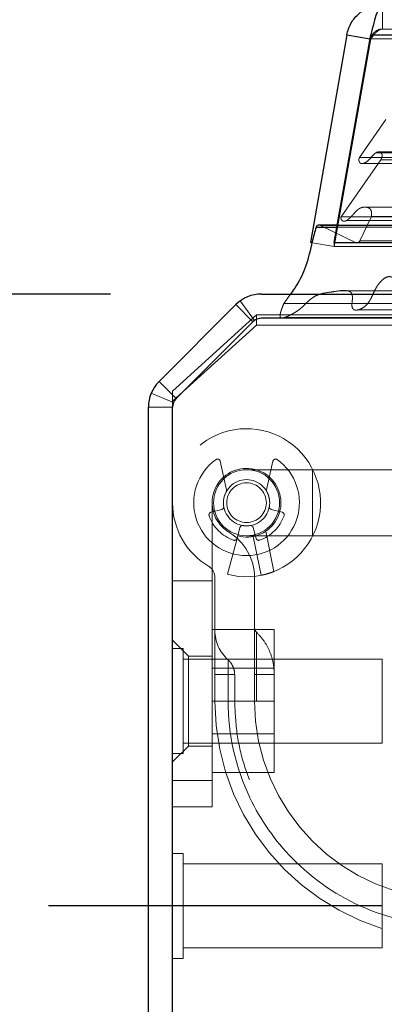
# Model space of a CAD drawing. Header units: inches. Extents: x 0.2 to 10.8, y 0.2 to 8.2.
# Tile 5 of 68: x 3.236 to 3.357, y 1.993 to 2.319. Entities that reach past the tile are written whole.
import ezdxf

# ---------------------------------------------------------------- set-up
doc = ezdxf.new("R2010")
doc.units = ezdxf.units.IN
doc.header["$MEASUREMENT"] = 0
doc.linetypes.add('CENTERX2', pattern=[0.7999999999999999, 0.5, -0.1, 0.1, -0.1])
doc.linetypes.add('HIDDEN', pattern=[0.07500000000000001, 0.05, -0.025])
doc.layers.add('CENTER', color=40, linetype='CENTERX2')
doc.layers.add('DIMENSIONS', color=140, linetype='Continuous')
doc.styles.add('SLDTEXTSTYLE0', font='TXT', dxfattribs={"width": 0.7})
doc.dimstyles.new('SLDDIMSTYLE1', dxfattribs={"dimtxt": 0.0849609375, "dimasz": 0.13, "dimexe": 0, "dimexo": 0.0625, "dimgap": 0.021240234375, "dimtad": 0, "dimtih": 1, "dimtoh": 1, "dimlfac": 9, "dimrnd": 1e-09, "dimzin": 12, "dimdsep": 46, "dimtxsty": 'SLDTEXTSTYLE0', "dimsah": 1, "dimcen": 0.09, "dimadec": 0, "dimazin": 3, "dimtfac": 1, "dimtmove": 0, "dimatfit": 0, "dimfxl": 0, "dimfrac": 2, "dimtolj": 1, "dimtzin": 12, "dimarcsym": 0})

# ---------------------------------------------------------------- blocks, each defined once
blk = doc.blocks.new('_D_22')
at = {"layer": 'DIMENSIONS'}
for p, q in [((3.080126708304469, 2.227951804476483), (3.080126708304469, 2.477951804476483)), ((3.266179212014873, 2.227951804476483), (2.955126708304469, 2.227951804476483)), ((3.195658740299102, 2.025507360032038), (2.955126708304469, 2.025507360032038)), ((3.080126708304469, 1.800927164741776), (3.080126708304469, 2.025507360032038)), ((2.548748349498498, 1.800927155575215), (2.520218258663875, 1.800927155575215)), ((2.520218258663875, 1.800927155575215), (2.520218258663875, 1.665896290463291)), ((2.801217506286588, 1.800927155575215), (2.829747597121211, 1.800927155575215)), ((2.829747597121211, 1.800927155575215), (2.829747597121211, 1.665896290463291)), ((2.954405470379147, 1.800927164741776), (3.080126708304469, 1.800927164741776)), ((2.520218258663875, 1.665896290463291), (2.548748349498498, 1.665896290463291)), ((2.829747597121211, 1.665896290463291), (2.801217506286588, 1.665896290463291))]:
    blk.add_line(p, q, dxfattribs=at)
for points in [[(3.080126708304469, 2.227951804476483), (3.100126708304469, 2.357951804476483), (3.060126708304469, 2.357951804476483)], [(3.080126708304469, 2.025507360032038), (3.060126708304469, 1.895507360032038), (3.100126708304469, 1.895507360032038)]]:
    blk.add_solid(points, dxfattribs=at)
at = {"layer": 'DIMENSIONS', "char_height": 0.08333333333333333, "attachment_point": 1, "style": 'SLDTEXTSTYLE0'}
for s, insert in [('1.82', (2.548748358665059, 1.927369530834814)), ('46.3', (2.548748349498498, 1.773318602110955))]:
    blk.add_mtext(s, dxfattribs=dict(at, insert=insert))

msp = doc.modelspace()

# ---------------------------------------------------------------- linework, layer by layer
at = {"color": 7, "linetype": 'HIDDEN', "lineweight": 18}
for p, q in [((3.356296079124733, 2.315633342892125), (3.356296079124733, 2.323633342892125)), ((3.352369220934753, 2.313717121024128), (3.352369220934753, 2.312327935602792)), ((4.982843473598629, 2.313717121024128), (3.352369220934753, 2.313717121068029)), ((3.356296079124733, 2.315633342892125), (4.978916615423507, 2.315633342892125)), ((3.352356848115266, 2.312327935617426), (3.340244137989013, 2.243633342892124)), ((3.340256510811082, 2.243633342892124), (3.352369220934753, 2.312327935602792)), ((3.352131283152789, 2.312367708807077), (3.352356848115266, 2.312327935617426)), ((3.352369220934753, 2.312327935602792), (4.98284347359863, 2.312327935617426)), ((4.982843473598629, 2.312327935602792), (3.352369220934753, 2.312327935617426)), ((3.357405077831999, 2.285649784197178), (3.348598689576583, 2.273072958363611)), ((4.981233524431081, 2.274630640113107), (3.353996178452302, 2.274630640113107)), ((4.980310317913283, 2.274955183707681), (3.354909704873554, 2.274955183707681)), ((3.355668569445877, 2.272293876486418), (3.342513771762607, 2.25350687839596)), ((3.348598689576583, 2.27307295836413), (4.98661400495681, 2.27307295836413)), ((3.34964044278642, 2.271127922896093), (4.985562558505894, 2.271127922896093)), ((3.355668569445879, 2.272293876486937), (4.979544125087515, 2.272293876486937)), ((3.350482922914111, 2.256707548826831), (3.350476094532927, 2.256707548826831)), ((4.984717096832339, 2.256707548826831), (3.350483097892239, 2.256707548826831)), ((3.342513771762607, 2.253506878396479), (4.992698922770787, 2.253506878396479)), ((3.344203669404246, 2.252241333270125), (4.990937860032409, 2.252241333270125)), ((3.352576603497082, 2.253548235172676), (3.348798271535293, 2.24552389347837)), ((3.352576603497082, 2.253548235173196), (4.982636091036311, 2.253548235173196)), ((3.335755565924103, 2.250656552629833), (4.999457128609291, 2.250656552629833)), ((3.347513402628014, 2.244921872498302), (3.335755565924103, 2.250656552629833)), ((3.335755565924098, 2.250656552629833), (4.999457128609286, 2.250656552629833)), ((3.341149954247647, 2.250089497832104), (4.994062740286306, 2.250089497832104)), ((4.993942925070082, 2.250769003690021), (3.341269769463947, 2.250769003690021)), ((3.332365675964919, 2.24502252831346), (3.340244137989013, 2.243633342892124)), ((3.340256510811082, 2.244924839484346), (3.340256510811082, 2.243633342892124)), ((3.347513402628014, 2.244921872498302), (4.98769929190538, 2.244921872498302)), ((3.347793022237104, 2.244886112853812), (4.98741967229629, 2.244886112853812)), ((3.348798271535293, 2.24552389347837), (4.986414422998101, 2.24552389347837)), ((3.348798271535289, 2.24552389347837), (4.986414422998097, 2.24552389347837)), ((3.340256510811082, 2.243633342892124), (4.994956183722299, 2.243633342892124)), ((3.313841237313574, 2.219197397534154), (3.309165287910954, 2.225688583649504)), ((3.325824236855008, 2.227951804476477), (3.323573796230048, 2.224776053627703)), ((3.313350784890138, 2.218780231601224), (3.307693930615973, 2.224437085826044)), ((3.323573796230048, 2.224776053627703), (3.413522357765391, 2.224776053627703)), ((3.286744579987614, 2.19584800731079), (3.314522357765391, 2.221023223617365)), ((3.287916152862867, 2.193345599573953), (3.313350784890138, 2.218780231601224)), ((3.314522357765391, 2.221023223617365), (3.314522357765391, 2.217642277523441)), ((3.314522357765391, 2.221023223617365), (3.416744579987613, 2.221023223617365)), ((3.323804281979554, 2.220194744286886), (3.413522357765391, 2.22019468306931)), ((3.314522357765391, 2.217642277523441), (3.286744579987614, 2.192467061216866)), ((3.314522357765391, 2.217642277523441), (3.415402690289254, 2.217642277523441)), ((3.287916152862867, 2.193345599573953), (3.282259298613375, 2.199002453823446)), ((3.286744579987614, 2.192467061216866), (3.286744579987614, 2.19584800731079)), ((3.287049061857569, 2.192047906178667), (3.279658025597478, 2.195109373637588)), ((3.286744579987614, 2.190521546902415), (3.286744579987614, 2.192467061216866)), ((3.286744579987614, 2.190517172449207), (3.278744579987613, 2.190517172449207)), ((3.304606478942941, 2.16317535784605), (3.302499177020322, 2.172664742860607)), ((3.333113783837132, 2.16983806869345), (3.311241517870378, 2.16983806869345)), ((3.319983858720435, 2.172664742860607), (3.317876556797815, 2.16317535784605)), ((3.333113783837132, 2.147965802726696), (3.333113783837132, 2.16983806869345)), ((3.333113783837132, 2.147965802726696), (3.333113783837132, 2.16983806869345)), ((3.370296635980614, 2.16983806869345), (3.333113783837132, 2.16983806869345)), ((3.299440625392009, 2.155739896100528), (3.30304544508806, 2.156705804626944)), ((3.299867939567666, 2.158901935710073), (3.299867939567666, 2.067038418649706)), ((3.319437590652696, 2.156705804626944), (3.323042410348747, 2.155739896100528)), ((3.30904538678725, 2.150705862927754), (3.308079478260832, 2.147101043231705)), ((3.314403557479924, 2.147101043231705), (3.313437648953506, 2.150705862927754)), ((3.308079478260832, 2.147101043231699), (3.304901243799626, 2.135239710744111)), ((3.311241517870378, 2.147965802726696), (3.333113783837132, 2.147965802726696)), ((3.313475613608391, 2.147749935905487), (3.316053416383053, 2.134882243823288)), ((3.317592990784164, 2.14946704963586), (3.320265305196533, 2.136127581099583)), ((3.320265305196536, 2.136127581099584), (3.317592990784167, 2.149467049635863)), ((3.317592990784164, 2.14946704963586), (3.320265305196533, 2.136127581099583)), ((3.320265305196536, 2.136127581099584), (3.317592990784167, 2.149467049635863)), ((3.333113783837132, 2.147965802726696), (3.370296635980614, 2.147965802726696)), ((3.300742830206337, 2.134156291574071), (3.300742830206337, 2.093285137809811)), ((3.313866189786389, 2.093285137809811), (3.313866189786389, 2.134156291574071)), ((3.299867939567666, 2.133052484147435), (3.286744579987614, 2.133052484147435)), ((3.299867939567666, 2.116951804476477), (3.320423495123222, 2.116951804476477)), ((3.320423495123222, 2.093285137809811), (3.320423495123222, 2.116951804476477)), ((3.291993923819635, 2.108158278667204), (3.286744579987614, 2.113407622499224)), ((3.290216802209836, 2.110646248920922), (3.286744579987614, 2.110646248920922)), ((3.290216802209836, 2.093285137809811), (3.290216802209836, 2.110646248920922)), ((3.291993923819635, 2.108158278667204), (3.291993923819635, 2.078411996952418)), ((3.299867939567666, 2.108158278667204), (3.291993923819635, 2.108158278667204)), ((3.356189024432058, 2.107174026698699), (3.290216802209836, 2.107174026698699)), ((3.356189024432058, 2.093285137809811), (3.356189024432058, 2.107174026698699)), ((3.320423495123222, 2.104168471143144), (3.299867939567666, 2.104168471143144)), ((3.300742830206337, 2.102034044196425), (3.305125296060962, 2.102034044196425)), ((3.300742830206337, 2.102034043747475), (3.305125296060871, 2.102034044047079)), ((3.300742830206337, 2.102034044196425), (3.305125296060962, 2.102034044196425)), ((3.300742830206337, 2.102034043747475), (3.305125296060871, 2.10203404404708)), ((3.300742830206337, 2.102034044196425), (3.305125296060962, 2.102034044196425)), ((3.300742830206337, 2.102034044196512), (3.300742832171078, 2.093285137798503)), ((3.300742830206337, 2.102034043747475), (3.305125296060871, 2.102034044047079)), ((3.300742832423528, 2.093285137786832), (3.300742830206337, 2.102034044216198)), ((3.300742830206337, 2.102034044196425), (3.305125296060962, 2.102034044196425)), ((3.300742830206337, 2.102034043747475), (3.305125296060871, 2.10203404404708)), ((3.305125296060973, 2.102034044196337), (3.305125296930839, 2.093285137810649)), ((3.305125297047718, 2.093285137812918), (3.305125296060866, 2.102034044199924)), ((3.305125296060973, 2.102034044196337), (3.305125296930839, 2.093285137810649)), ((3.305125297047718, 2.093285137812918), (3.305125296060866, 2.102034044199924)), ((3.305125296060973, 2.102034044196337), (3.305125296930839, 2.093285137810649)), ((3.305125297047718, 2.093285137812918), (3.305125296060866, 2.102034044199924)), ((3.305125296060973, 2.102034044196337), (3.305125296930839, 2.093285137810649)), ((3.305125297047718, 2.093285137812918), (3.305125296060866, 2.102034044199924)), ((3.307304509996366, 2.093285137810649), (3.307304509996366, 2.102034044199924)), ((3.313866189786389, 2.102034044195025), (3.314521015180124, 2.102034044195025)), ((3.313866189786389, 2.102034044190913), (3.314521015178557, 2.102034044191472)), ((3.313866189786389, 2.102034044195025), (3.314521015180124, 2.102034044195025)), ((3.313866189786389, 2.102034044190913), (3.314521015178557, 2.102034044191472)), ((3.313866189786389, 2.102034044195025), (3.314521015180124, 2.102034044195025)), ((3.313866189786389, 2.102034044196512), (3.313866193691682, 2.093285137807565)), ((3.313866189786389, 2.102034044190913), (3.314521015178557, 2.102034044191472)), ((3.313866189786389, 2.102034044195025), (3.314521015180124, 2.102034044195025)), ((3.313866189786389, 2.102034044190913), (3.314521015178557, 2.102034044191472)), ((3.314521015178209, 2.1020340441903), (3.314521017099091, 2.093285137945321)), ((3.314521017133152, 2.09328513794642), (3.314521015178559, 2.102034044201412)), ((3.314521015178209, 2.1020340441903), (3.314521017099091, 2.093285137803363)), ((3.314521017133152, 2.093285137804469), (3.314521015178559, 2.102034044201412)), ((3.314521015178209, 2.1020340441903), (3.314521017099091, 2.093285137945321)), ((3.314521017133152, 2.09328513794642), (3.314521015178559, 2.102034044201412)), ((3.314521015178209, 2.1020340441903), (3.314521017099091, 2.093285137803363)), ((3.314521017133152, 2.093285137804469), (3.314521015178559, 2.102034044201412)), ((3.320422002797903, 2.093285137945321), (3.320422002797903, 2.102034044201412)), ((3.290216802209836, 2.075924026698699), (3.290216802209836, 2.093285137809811)), ((3.299867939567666, 2.093285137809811), (3.320423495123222, 2.093285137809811)), ((3.320423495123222, 2.069618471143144), (3.320423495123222, 2.093285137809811)), ((3.356189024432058, 2.079396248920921), (3.356189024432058, 2.093285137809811)), ((3.299867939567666, 2.082401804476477), (3.320423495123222, 2.082401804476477)), ((3.286744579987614, 2.073162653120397), (3.291993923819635, 2.078411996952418)), ((3.290216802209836, 2.079396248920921), (3.356189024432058, 2.079396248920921)), ((3.291993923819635, 2.078411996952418), (3.299867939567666, 2.078411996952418)), ((3.286744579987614, 2.075924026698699), (3.290216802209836, 2.075924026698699)), ((3.299867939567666, 2.069618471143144), (3.320423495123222, 2.069618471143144)), ((3.299867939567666, 2.067038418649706), (3.286744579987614, 2.067038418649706)), ((3.286744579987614, 2.067038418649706), (3.299867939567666, 2.067038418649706)), ((3.299867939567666, 2.067038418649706), (3.286744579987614, 2.067038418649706)), ((3.286744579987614, 2.067038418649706), (3.299867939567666, 2.067038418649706)), ((3.299867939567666, 2.067038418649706), (3.299867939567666, 2.058289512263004)), ((3.299867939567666, 2.058289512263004), (3.286744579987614, 2.058289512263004)), ((3.290216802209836, 2.042868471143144), (3.286744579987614, 2.042868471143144)), ((3.290216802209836, 2.025507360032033), (3.290216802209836, 2.042868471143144)), ((3.356189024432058, 2.039396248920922), (3.290216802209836, 2.039396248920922)), ((3.356189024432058, 2.025507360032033), (3.356189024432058, 2.039396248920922)), ((3.290216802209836, 2.008146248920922), (3.290216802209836, 2.025507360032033)), ((3.356189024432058, 2.011618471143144), (3.356189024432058, 2.025507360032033)), ((3.290216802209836, 2.011618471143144), (3.356189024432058, 2.011618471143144)), ((3.286744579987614, 2.008146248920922), (3.290216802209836, 2.008146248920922))]:
    msp.add_line(p, q, dxfattribs=at)
at = {"color": 7, "linetype": 'Continuous', "lineweight": 25}
for p, q in [((3.344478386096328, 2.313717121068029), (3.332365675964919, 2.24502252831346)), ((3.340256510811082, 2.24502252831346), (3.352369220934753, 2.313717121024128)), ((3.344478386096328, 2.313717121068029), (3.352131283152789, 2.312367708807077)), ((3.352369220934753, 2.313717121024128), (4.98284347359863, 2.313717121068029)), ((3.334244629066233, 2.250089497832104), (3.341149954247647, 2.250089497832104)), ((3.341269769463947, 2.250769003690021), (3.335268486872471, 2.250769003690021)), ((3.340256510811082, 2.24502252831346), (3.340256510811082, 2.244924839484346)), ((3.340256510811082, 2.24502252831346), (4.994956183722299, 2.24502252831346)), ((3.316179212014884, 2.227951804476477), (3.413522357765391, 2.227951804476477)), ((3.282259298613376, 2.199002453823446), (3.307693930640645, 2.224437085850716)), ((3.31334950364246, 2.218781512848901), (3.28791487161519, 2.19334688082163)), ((3.413512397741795, 2.219951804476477), (3.31617483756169, 2.219951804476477)), ((3.278744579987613, 1.351062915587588), (3.278744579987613, 2.190517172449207)), ((3.286744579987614, 1.347062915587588), (3.286744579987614, 2.1905215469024))]:
    msp.add_line(p, q, dxfattribs=at)
at = {"color": 7, "linetype": 'HIDDEN', "lineweight": 18, "flags": 128}
for points in [[(4.993542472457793, 2.228977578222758), (4.194334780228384, 2.228980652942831), (3.341661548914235, 2.228977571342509)], [(3.348171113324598, 2.22271580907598), (4.140871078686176, 2.222714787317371), (4.987061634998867, 2.222715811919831)]]:
    msp.add_lwpolyline(points, dxfattribs=at)
at = {"color": 7, "linetype": 'HIDDEN', "lineweight": 18}
for radius in [0.01093613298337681, 0.007655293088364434, 0.006561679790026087]:
    msp.add_circle((3.311241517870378, 2.158901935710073), radius, dxfattribs=at)
at = {"color": 7, "linetype": 'Continuous', "lineweight": 25}
for centre, radius, start, end in [((3.335268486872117, 2.249657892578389), 0.001111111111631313, 89.99999998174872, 157.1422396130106), ((3.316179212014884, 2.215951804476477), 0.01200000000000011, 90, 134.9999999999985), ((3.31617483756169, 2.21595617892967), 0.003995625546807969, 90, 135), ((3.290744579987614, 2.190517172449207), 0.01200000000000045, 134.999999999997, 180), ((3.29074020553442, 2.1905215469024), 0.003995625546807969, 135, 180)]:
    msp.add_arc(centre, radius, start, end, dxfattribs=at)
at = {"color": 7, "linetype": 'HIDDEN', "lineweight": 18}
for centre, radius, start, end in [((3.335268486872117, 2.249657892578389), 0.001111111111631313, 64.00000000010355, 89.99999998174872), ((3.347793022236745, 2.245997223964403), 0.001111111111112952, 255.4243750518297, 334.7861857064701), ((3.311241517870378, 2.158901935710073), 0.02449693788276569, 255.0000000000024, 180), ((3.311241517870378, 2.158901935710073), 0.01749781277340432, 125.2609148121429, 54.73908518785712), ((3.301645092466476, 2.172475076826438), 0.0008748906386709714, 12.52046276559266, 125.2609148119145), ((3.32083794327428, 2.172475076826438), 0.0008748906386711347, 54.73908518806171, 167.4795372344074), ((3.311241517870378, 2.158901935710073), 0.01137357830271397, 255.000000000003, 180), ((3.303752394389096, 2.162985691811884), 0.0008748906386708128, 331.3967362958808, 12.5204627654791), ((3.31873064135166, 2.162985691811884), 0.0008748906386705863, 167.4795372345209, 208.6032637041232), ((3.311241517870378, 2.158901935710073), 0.007655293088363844, 151.3967362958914, 189.1131578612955), ((3.311241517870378, 2.158901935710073), 0.007655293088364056, 350.8868421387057, 28.60326370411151), ((3.311241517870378, 2.158901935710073), 0.02449693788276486, 180, 238.9924169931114), ((3.311241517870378, 2.158901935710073), 0.01137357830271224, 180.0000000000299, 238.9924169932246), ((3.302819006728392, 2.157550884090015), 0.000874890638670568, 284.9999999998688, 9.113157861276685), ((3.319664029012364, 2.157550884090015), 0.0008748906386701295, 170.8868421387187, 255.0000000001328), ((3.299667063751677, 2.154894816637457), 0.0008748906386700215, 104.999999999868, 199.0960437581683), ((3.311241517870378, 2.158901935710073), 0.01312335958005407, 199.0960437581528, 250.9039562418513), ((3.311241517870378, 2.158901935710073), 0.01312335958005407, 289.0960437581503, 340.9039562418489), ((3.322815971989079, 2.154894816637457), 0.0008748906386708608, 340.9039562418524, 75.00000000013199), ((3.309890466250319, 2.150479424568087), 0.0008748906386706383, 80.8868421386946, 165.0000000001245), ((3.311241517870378, 2.158901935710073), 0.00765529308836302, 260.8868421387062, 279.1131578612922), ((3.312592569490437, 2.150479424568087), 0.000874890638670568, 14.99999999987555, 99.11315786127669), ((3.296368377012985, 2.134156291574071), 0.01749781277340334, 0, 58.99241699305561), ((3.307234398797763, 2.147327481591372), 0.0008748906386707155, 250.9039562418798, 345.0000000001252), ((3.315248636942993, 2.147327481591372), 0.0008748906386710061, 194.9999999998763, 289.0960437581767), ((3.296368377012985, 2.134156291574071), 0.004374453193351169, 0, 58.99241699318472), ((3.316053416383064, 2.117653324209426), 0.002187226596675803, 180, 225.5237275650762), ((3.313866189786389, 2.116705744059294), 0.01312335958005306, 180, 228.2366022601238), ((3.379482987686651, 2.093285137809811), 0.07874015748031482, 180, 0), ((3.379482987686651, 2.093285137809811), 0.06561679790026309, 180, 0)]:
    msp.add_arc(centre, radius, start, end, dxfattribs=at)
at = {"color": 7, "linetype": 'Continuous', "lineweight": 25}
for points, knots in [([(3.34447838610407, 2.31371712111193), (3.344720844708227, 2.31509217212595), (3.345205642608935, 2.316424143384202), (3.346601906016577, 2.318842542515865), (3.347513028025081, 2.319928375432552), (3.349652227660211, 2.321723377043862), (3.350879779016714, 2.322432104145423), (3.35350389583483, 2.323387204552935), (3.354899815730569, 2.323633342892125), (3.356296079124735, 2.323633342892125)], [0, 0, 0, 0, 0.25, 0.25, 0.5, 0.5, 0.75, 0.75, 1, 1, 1, 1]), ([(3.356296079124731, 2.323633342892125), (3.355968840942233, 2.323633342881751), (3.355641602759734, 2.323387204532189), (3.354987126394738, 2.322432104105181), (3.35465988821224, 2.321723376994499), (3.354005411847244, 2.319928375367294), (3.353678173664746, 2.318842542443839), (3.353023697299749, 2.316424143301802), (3.352696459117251, 2.315092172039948), (3.352369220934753, 2.313717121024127)], [0, 0, 0, 0, 0.25, 0.25, 0.5, 0.5, 0.75, 0.75, 1, 1, 1, 1]), ([(3.334244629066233, 2.250089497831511), (3.333806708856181, 2.248468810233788), (3.33324181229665, 2.246378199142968), (3.332093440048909, 2.241663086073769), (3.330855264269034, 2.236109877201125), (3.328109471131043, 2.231308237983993), (3.326401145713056, 2.228763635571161), (3.325898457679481, 2.228056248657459), (3.325824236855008, 2.227951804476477)], [0, 0, 0, 0, 0.2048192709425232, 0.2642072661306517, 0.5877581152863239, 0.8815774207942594, 0.982515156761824, 1, 1, 1, 1])]:
    msp.add_open_spline(points, degree=3, knots=knots, dxfattribs=at)
at = {"color": 7, "linetype": 'HIDDEN', "lineweight": 18}
for points, knots in [([(3.356296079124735, 2.315633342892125), (3.356163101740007, 2.315629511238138), (3.35589714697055, 2.315621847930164), (3.35550217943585, 2.315560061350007), (3.355115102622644, 2.315462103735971), (3.354739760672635, 2.315325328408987), (3.354379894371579, 2.315152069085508), (3.354039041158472, 2.314943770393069), (3.353641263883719, 2.314642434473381), (3.353215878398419, 2.314217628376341), (3.352815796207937, 2.313643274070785), (3.352512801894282, 2.313009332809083), (3.352408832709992, 2.312555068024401), (3.352356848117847, 2.31232793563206)], [0, 0, 0, 0, 0.07144899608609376, 0.1428979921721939, 0.2143469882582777, 0.2857959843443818, 0.3572449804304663, 0.4286939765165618, 0.5001429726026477, 0.6251072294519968, 0.7500714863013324, 0.8750357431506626, 1, 1, 1, 1]), ([(3.352369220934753, 2.312327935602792), (3.352462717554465, 2.312458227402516), (3.352649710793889, 2.312718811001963), (3.352930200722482, 2.313097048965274), (3.353210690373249, 2.313461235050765), (3.353491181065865, 2.313807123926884), (3.353771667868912, 2.314131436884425), (3.354052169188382, 2.314430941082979), (3.354402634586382, 2.314770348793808), (3.354823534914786, 2.315115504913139), (3.355314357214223, 2.315409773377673), (3.355805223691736, 2.315598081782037), (3.356132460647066, 2.315621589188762), (3.356296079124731, 2.315633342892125)], [0, 0, 0, 0, 0.07144899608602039, 0.142897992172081, 0.2143469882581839, 0.2857959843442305, 0.3572449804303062, 0.4286939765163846, 0.5001429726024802, 0.6251072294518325, 0.7500714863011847, 0.8750357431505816, 0.9999999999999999, 0.9999999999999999, 0.9999999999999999, 0.9999999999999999]), ([(3.348598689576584, 2.273072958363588), (3.348570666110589, 2.273018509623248), (3.348514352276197, 2.272909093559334), (3.348461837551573, 2.272716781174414), (3.348432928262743, 2.272511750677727), (3.348429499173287, 2.272297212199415), (3.348450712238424, 2.27208016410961), (3.348496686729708, 2.271867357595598), (3.348567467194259, 2.271666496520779), (3.348663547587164, 2.271486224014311), (3.348812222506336, 2.271302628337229), (3.349085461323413, 2.271144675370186), (3.349425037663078, 2.271104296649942), (3.349799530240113, 2.271140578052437), (3.35044032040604, 2.271315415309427), (3.351397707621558, 2.271906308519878), (3.352299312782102, 2.272968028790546), (3.353059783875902, 2.273843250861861), (3.35365155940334, 2.274404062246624), (3.35425533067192, 2.274831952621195), (3.354910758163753, 2.275017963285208), (3.355505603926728, 2.274841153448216), (3.355883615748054, 2.274496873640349), (3.356127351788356, 2.274147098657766), (3.356150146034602, 2.273797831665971), (3.356103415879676, 2.273442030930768), (3.356002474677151, 2.273084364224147), (3.355845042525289, 2.27269908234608), (3.355735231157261, 2.272446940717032), (3.355668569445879, 2.272293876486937)], [0, 0, 0, 0, 0.01286879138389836, 0.02586014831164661, 0.03915414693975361, 0.05280973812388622, 0.0667889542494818, 0.0809919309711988, 0.09530063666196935, 0.1096358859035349, 0.1240351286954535, 0.1483514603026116, 0.1869717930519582, 0.2169893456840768, 0.2495702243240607, 0.3631535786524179, 0.4986136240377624, 0.5635885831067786, 0.6272607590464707, 0.6891535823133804, 0.7481889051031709, 0.8066944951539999, 0.8499554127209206, 0.8739836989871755, 0.8919318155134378, 0.9150774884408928, 0.9430074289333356, 0.9654022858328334, 1, 1, 1, 1]), ([(3.342513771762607, 2.253506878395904), (3.342502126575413, 2.253459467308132), (3.342478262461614, 2.253362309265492), (3.342474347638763, 2.253201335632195), (3.342492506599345, 2.253031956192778), (3.342534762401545, 2.252856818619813), (3.342600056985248, 2.252681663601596), (3.342688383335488, 2.25251313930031), (3.342801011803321, 2.252359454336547), (3.342947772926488, 2.252219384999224), (3.343185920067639, 2.252074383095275), (3.343680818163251, 2.25194620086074), (3.344347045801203, 2.25224874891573), (3.345167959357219, 2.252845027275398), (3.345989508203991, 2.25364802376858), (3.346868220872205, 2.25462759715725), (3.347548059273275, 2.255419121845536), (3.348129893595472, 2.255931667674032), (3.348640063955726, 2.256261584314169), (3.349269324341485, 2.256545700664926), (3.350029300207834, 2.256721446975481), (3.350830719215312, 2.256713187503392), (3.351529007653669, 2.256543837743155), (3.35204367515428, 2.256231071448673), (3.352381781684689, 2.255832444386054), (3.352540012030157, 2.255346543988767), (3.352627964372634, 2.25478890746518), (3.352646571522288, 2.254174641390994), (3.352600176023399, 2.253759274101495), (3.352576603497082, 2.253548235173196)], [0, 0, 0, 0, 0.008015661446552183, 0.01642624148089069, 0.02548130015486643, 0.03532265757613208, 0.04596837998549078, 0.05731829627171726, 0.06918684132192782, 0.08154973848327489, 0.09716460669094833, 0.1262066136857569, 0.1938647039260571, 0.2508569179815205, 0.3344527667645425, 0.4187956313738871, 0.5010146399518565, 0.5361129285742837, 0.578615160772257, 0.6281782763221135, 0.6848128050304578, 0.7500089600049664, 0.8064906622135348, 0.8477527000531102, 0.8748195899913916, 0.9022650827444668, 0.9327237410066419, 0.9658184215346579, 1, 1, 1, 1]), ([(3.323573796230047, 2.224776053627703), (3.323399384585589, 2.224355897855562), (3.323081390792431, 2.223589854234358), (3.322703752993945, 2.222518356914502), (3.322445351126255, 2.221647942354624), (3.322322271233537, 2.221015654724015), (3.3223292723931, 2.220580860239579), (3.322418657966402, 2.220299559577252), (3.322594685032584, 2.220113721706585), (3.322836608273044, 2.220035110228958), (3.323129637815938, 2.220021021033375), (3.323477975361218, 2.220085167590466), (3.323876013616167, 2.220214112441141), (3.32463885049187, 2.220480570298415), (3.325717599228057, 2.220977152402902), (3.327047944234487, 2.221717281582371), (3.328280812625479, 2.222498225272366), (3.329416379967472, 2.223365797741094), (3.330527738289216, 2.224410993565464), (3.331468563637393, 2.22536659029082), (3.332347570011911, 2.226152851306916), (3.333131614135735, 2.22674507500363), (3.334269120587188, 2.227448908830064), (3.336324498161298, 2.228221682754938), (3.338902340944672, 2.228532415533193), (3.341466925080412, 2.228978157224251), (3.343271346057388, 2.229157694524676), (3.344466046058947, 2.229071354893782), (3.345178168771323, 2.228890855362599), (3.34560465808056, 2.228655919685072), (3.345949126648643, 2.228334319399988), (3.346177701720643, 2.227877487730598), (3.346295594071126, 2.227260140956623), (3.346302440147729, 2.226594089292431), (3.346256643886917, 2.225929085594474), (3.346208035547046, 2.225280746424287), (3.346135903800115, 2.224727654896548), (3.346104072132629, 2.224259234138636), (3.346141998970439, 2.223880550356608), (3.346228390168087, 2.223509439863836), (3.346368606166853, 2.22317072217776), (3.346526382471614, 2.22292286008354), (3.346818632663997, 2.222737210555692), (3.347253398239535, 2.222608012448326), (3.347909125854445, 2.222635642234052), (3.348593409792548, 2.22281966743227), (3.349517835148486, 2.223228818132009), (3.350573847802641, 2.223959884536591), (3.35164868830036, 2.225106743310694), (3.352513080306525, 2.22658391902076), (3.35318145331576, 2.228089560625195), (3.353856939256, 2.229485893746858), (3.35443656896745, 2.230495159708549), (3.355141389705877, 2.231529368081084), (3.356075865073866, 2.232587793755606), (3.35734671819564, 2.233524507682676), (3.358561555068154, 2.23380676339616), (3.359407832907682, 2.233530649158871), (3.359858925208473, 2.233246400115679), (3.360223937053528, 2.232802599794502), (3.360587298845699, 2.232117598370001), (3.360992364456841, 2.231296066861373), (3.361444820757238, 2.230513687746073), (3.362058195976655, 2.229538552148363), (3.362843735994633, 2.22838159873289), (3.363838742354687, 2.227129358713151), (3.364868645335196, 2.22602832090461), (3.365923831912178, 2.225113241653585), (3.366918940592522, 2.224502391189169), (3.367823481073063, 2.224208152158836), (3.368619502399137, 2.224143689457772), (3.369235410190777, 2.224338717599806), (3.36957366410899, 2.224666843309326), (3.369679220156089, 2.224876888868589), (3.369757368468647, 2.225150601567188), (3.369807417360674, 2.225482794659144), (3.369832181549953, 2.225862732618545), (3.369830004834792, 2.226280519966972), (3.36980088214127, 2.226730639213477), (3.369745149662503, 2.22721304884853), (3.369644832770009, 2.227821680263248), (3.369503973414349, 2.228543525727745), (3.369331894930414, 2.229369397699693), (3.369123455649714, 2.23024068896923), (3.368935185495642, 2.231119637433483), (3.368854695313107, 2.231971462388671), (3.368876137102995, 2.232693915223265), (3.369070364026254, 2.233313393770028), (3.369422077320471, 2.233614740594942), (3.369761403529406, 2.233712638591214), (3.370063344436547, 2.233730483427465), (3.370474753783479, 2.23368553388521), (3.371185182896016, 2.233524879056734), (3.372520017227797, 2.233061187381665), (3.374354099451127, 2.232258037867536), (3.376434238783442, 2.231007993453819), (3.378417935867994, 2.229374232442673), (3.379917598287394, 2.227808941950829), (3.380979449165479, 2.226644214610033), (3.381570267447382, 2.226049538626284), (3.38206699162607, 2.22562786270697), (3.382548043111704, 2.225325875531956), (3.383081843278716, 2.225147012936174), (3.383635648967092, 2.225170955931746), (3.38415368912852, 2.225346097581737), (3.38459470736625, 2.225598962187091), (3.384921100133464, 2.22590754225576), (3.385154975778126, 2.226304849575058), (3.385298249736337, 2.226736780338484), (3.38536660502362, 2.227242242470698), (3.385291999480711, 2.227880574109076), (3.385107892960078, 2.228682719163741), (3.384798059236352, 2.229642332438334), (3.384521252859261, 2.230310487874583), (3.384371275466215, 2.230672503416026)], [0, 0, 0, 0, 0.01165580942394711, 0.02125130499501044, 0.02862020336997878, 0.03429118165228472, 0.03667555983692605, 0.03893308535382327, 0.04124556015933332, 0.04399857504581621, 0.04734540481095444, 0.05123865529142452, 0.05575357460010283, 0.06095083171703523, 0.0779582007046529, 0.0940810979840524, 0.1092829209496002, 0.1236696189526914, 0.1375796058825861, 0.1541345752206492, 0.163018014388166, 0.1729922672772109, 0.1840146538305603, 0.2048891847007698, 0.244130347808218, 0.2718263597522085, 0.2922069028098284, 0.3053877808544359, 0.311845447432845, 0.3169623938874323, 0.3208356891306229, 0.325276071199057, 0.330267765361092, 0.3359005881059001, 0.3410985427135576, 0.3462794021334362, 0.3515152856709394, 0.3544827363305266, 0.3574843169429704, 0.3605674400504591, 0.3637072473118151, 0.366804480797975, 0.36868704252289, 0.3738130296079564, 0.3820846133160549, 0.3908437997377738, 0.3972951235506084, 0.4147690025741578, 0.4303906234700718, 0.4422064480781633, 0.4610487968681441, 0.4723716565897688, 0.4826980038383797, 0.4921122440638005, 0.5067198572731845, 0.5227377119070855, 0.5401598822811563, 0.5471704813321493, 0.5518299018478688, 0.556497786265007, 0.5638264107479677, 0.5721575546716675, 0.5801747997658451, 0.5879774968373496, 0.603508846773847, 0.6184661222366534, 0.632921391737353, 0.6469260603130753, 0.6603699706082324, 0.6694174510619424, 0.678450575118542, 0.6877764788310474, 0.6895992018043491, 0.6916347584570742, 0.6940048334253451, 0.6967464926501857, 0.6997911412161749, 0.7031107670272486, 0.7067203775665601, 0.7106189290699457, 0.7148230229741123, 0.7216775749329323, 0.7285546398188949, 0.7354668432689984, 0.7435757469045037, 0.7503644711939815, 0.755994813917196, 0.7607307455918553, 0.7657889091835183, 0.7692106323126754, 0.7726137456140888, 0.7760447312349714, 0.7827828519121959, 0.7970064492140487, 0.8224909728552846, 0.8478785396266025, 0.8735719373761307, 0.8997147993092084, 0.9106852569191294, 0.9188292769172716, 0.9241891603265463, 0.9304527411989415, 0.9365872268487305, 0.9427593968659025, 0.9491693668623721, 0.9540555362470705, 0.958456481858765, 0.9625318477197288, 0.9663326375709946, 0.969750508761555, 0.9746993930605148, 0.9815092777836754, 0.9899814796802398, 1, 1, 1, 1]), ([(3.320265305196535, 2.136127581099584), (3.319726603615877, 2.135914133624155), (3.319189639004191, 2.135724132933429), (3.318175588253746, 2.135400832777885), (3.317705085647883, 2.135269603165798), (3.316918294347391, 2.135068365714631), (3.316597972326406, 2.134996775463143), (3.316168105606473, 2.134904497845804), (3.316053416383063, 2.134882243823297), (3.316053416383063, 2.134882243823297)], [0, 0, 0, 0, 0.25, 0.25, 0.5, 0.5, 0.75, 0.75, 1, 1, 1, 1]), ([(3.31452101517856, 2.102034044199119), (3.31452101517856, 2.105729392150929), (3.31452101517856, 2.111192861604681), (3.31452101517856, 2.115360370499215), (3.31452101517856, 2.116458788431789), (3.31452101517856, 2.115360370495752), (3.31452101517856, 2.111192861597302), (3.31452101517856, 2.105729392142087), (3.31452101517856, 2.1020340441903)], [6.283185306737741, 6.283185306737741, 6.283185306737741, 6.283185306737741, 7.068583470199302, 7.461282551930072, 7.853981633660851, 8.24668071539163, 8.63937979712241, 9.42477796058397, 9.42477796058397, 9.42477796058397, 9.42477796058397]), ([(3.31452101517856, 2.102034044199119), (3.31452101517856, 2.105729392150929), (3.31452101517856, 2.111192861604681), (3.31452101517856, 2.115360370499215), (3.31452101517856, 2.116458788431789), (3.31452101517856, 2.115360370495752), (3.31452101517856, 2.111192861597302), (3.31452101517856, 2.105729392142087), (3.31452101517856, 2.1020340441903)], [6.283185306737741, 6.283185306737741, 6.283185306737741, 6.283185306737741, 7.068583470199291, 7.46128255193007, 7.85398163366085, 8.24668071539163, 8.6393797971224, 9.42477796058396, 9.42477796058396, 9.42477796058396, 9.42477796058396]), ([(3.31452101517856, 2.102034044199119), (3.31452101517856, 2.105729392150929), (3.31452101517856, 2.111192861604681), (3.31452101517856, 2.115360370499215), (3.31452101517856, 2.116458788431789), (3.31452101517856, 2.115360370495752), (3.31452101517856, 2.111192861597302), (3.31452101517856, 2.105729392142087), (3.31452101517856, 2.1020340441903)], [6.283185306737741, 6.283185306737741, 6.283185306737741, 6.283185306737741, 7.068583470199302, 7.461282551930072, 7.853981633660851, 8.24668071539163, 8.63937979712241, 9.42477796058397, 9.42477796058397, 9.42477796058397, 9.42477796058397]), ([(3.31452101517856, 2.102034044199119), (3.31452101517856, 2.105729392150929), (3.31452101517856, 2.111192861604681), (3.31452101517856, 2.115360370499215), (3.31452101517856, 2.116458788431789), (3.31452101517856, 2.115360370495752), (3.31452101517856, 2.111192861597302), (3.31452101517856, 2.105729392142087), (3.31452101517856, 2.1020340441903)], [6.283185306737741, 6.283185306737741, 6.283185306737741, 6.283185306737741, 7.068583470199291, 7.46128255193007, 7.85398163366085, 8.24668071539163, 8.6393797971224, 9.42477796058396, 9.42477796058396, 9.42477796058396, 9.42477796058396]), ([(3.320422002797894, 2.102034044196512), (3.320348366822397, 2.103339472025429), (3.320201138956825, 2.105949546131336), (3.318994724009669, 2.109701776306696), (3.317156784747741, 2.113187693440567), (3.315399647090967, 2.115124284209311), (3.31452101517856, 2.116092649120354)], [0, 0, 0, 0, 0.2500292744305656, 0.4999088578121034, 0.7499364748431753, 0.9999999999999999, 0.9999999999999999, 0.9999999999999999, 0.9999999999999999]), ([(3.305125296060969, 2.102034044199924), (3.305125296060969, 2.102673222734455), (3.305125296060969, 2.103312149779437), (3.305125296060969, 2.104493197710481), (3.305125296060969, 2.105034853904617), (3.305125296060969, 2.105938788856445), (3.305125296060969, 2.106300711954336), (3.305125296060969, 2.10678991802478), (3.305125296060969, 2.106917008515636), (3.305125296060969, 2.106917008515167), (3.305125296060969, 2.106789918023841), (3.305125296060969, 2.106300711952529), (3.305125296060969, 2.105938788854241), (3.305125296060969, 2.105034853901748), (3.305125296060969, 2.104493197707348), (3.305125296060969, 2.103312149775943), (3.305125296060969, 2.102673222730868), (3.305125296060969, 2.102034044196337)], [0, 0, 0, 0, 0.125, 0.125, 0.25, 0.25, 0.375, 0.375, 0.5, 0.5, 0.625, 0.625, 0.75, 0.75, 0.875, 0.875, 1, 1, 1, 1]), ([(3.305125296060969, 2.102034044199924), (3.305125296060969, 2.102673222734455), (3.305125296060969, 2.103312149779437), (3.305125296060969, 2.104493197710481), (3.305125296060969, 2.105034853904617), (3.305125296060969, 2.105938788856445), (3.305125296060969, 2.106300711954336), (3.305125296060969, 2.10678991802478), (3.305125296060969, 2.106917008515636), (3.305125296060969, 2.106917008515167), (3.305125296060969, 2.106789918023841), (3.305125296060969, 2.106300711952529), (3.305125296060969, 2.105938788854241), (3.305125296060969, 2.105034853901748), (3.305125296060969, 2.104493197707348), (3.305125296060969, 2.103312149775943), (3.305125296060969, 2.102673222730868), (3.305125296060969, 2.102034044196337)], [0, 0, 0, 0, 0.125, 0.125, 0.25, 0.25, 0.375, 0.375, 0.5, 0.5, 0.625, 0.625, 0.75, 0.75, 0.875, 0.875, 1, 1, 1, 1]), ([(3.305125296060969, 2.102034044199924), (3.305125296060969, 2.102673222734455), (3.305125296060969, 2.103312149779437), (3.305125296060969, 2.104493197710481), (3.305125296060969, 2.105034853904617), (3.305125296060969, 2.105938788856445), (3.305125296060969, 2.106300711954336), (3.305125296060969, 2.10678991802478), (3.305125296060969, 2.106917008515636), (3.305125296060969, 2.106917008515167), (3.305125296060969, 2.106789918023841), (3.305125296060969, 2.106300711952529), (3.305125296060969, 2.105938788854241), (3.305125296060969, 2.105034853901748), (3.305125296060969, 2.104493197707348), (3.305125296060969, 2.103312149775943), (3.305125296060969, 2.102673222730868), (3.305125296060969, 2.102034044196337)], [0, 0, 0, 0, 0.125, 0.125, 0.25, 0.25, 0.375, 0.375, 0.5, 0.5, 0.625, 0.625, 0.75, 0.75, 0.875, 0.875, 1, 1, 1, 1]), ([(3.305125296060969, 2.102034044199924), (3.305125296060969, 2.102673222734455), (3.305125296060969, 2.103312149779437), (3.305125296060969, 2.104493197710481), (3.305125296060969, 2.105034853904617), (3.305125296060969, 2.105938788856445), (3.305125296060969, 2.106300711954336), (3.305125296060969, 2.10678991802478), (3.305125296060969, 2.106917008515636), (3.305125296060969, 2.106917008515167), (3.305125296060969, 2.106789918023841), (3.305125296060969, 2.106300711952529), (3.305125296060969, 2.105938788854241), (3.305125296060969, 2.105034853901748), (3.305125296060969, 2.104493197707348), (3.305125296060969, 2.103312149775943), (3.305125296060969, 2.102673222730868), (3.305125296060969, 2.102034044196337)], [0, 0, 0, 0, 0.125, 0.125, 0.25, 0.25, 0.375, 0.375, 0.5, 0.5, 0.625, 0.625, 0.75, 0.75, 0.875, 0.875, 1, 1, 1, 1]), ([(3.307304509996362, 2.102034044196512), (3.307275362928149, 2.102492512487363), (3.307217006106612, 2.103410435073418), (3.306764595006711, 2.104721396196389), (3.306092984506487, 2.105934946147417), (3.305447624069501, 2.106589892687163), (3.305125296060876, 2.106917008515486)], [0, 0, 0, 0, 0.2497858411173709, 0.5001088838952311, 0.750327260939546, 1, 1, 1, 1]), ([(3.31452101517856, 2.1020340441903), (3.315400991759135, 2.102034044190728), (3.317160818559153, 2.102034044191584), (3.318978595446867, 2.102034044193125), (3.320046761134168, 2.102034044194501), (3.32018316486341, 2.102034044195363), (3.320228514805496, 2.102034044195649)], [0, 0, 0, 0, 0.2859748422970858, 0.5719086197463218, 0.8576731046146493, 1, 1, 1, 1]), ([(3.320228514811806, 2.102034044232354), (3.320183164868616, 2.102034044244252), (3.320046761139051, 2.102034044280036), (3.318978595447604, 2.102034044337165), (3.317160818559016, 2.102034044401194), (3.315400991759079, 2.102034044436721), (3.31452101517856, 2.102034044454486)], [0, 0, 0, 0, 0.142326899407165, 0.4280913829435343, 0.7140251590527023, 1, 1, 1, 1]), ([(3.31452101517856, 2.1020340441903), (3.315400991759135, 2.102034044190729), (3.317160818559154, 2.102034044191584), (3.318978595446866, 2.102034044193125), (3.320046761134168, 2.102034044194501), (3.32018316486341, 2.102034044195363), (3.320228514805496, 2.102034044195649)], [0, 0, 0, 0, 0.2859748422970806, 0.5719086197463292, 0.8576731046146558, 1, 1, 1, 1]), ([(3.320228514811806, 2.102034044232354), (3.320183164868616, 2.102034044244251), (3.320046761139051, 2.102034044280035), (3.318978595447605, 2.102034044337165), (3.317160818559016, 2.102034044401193), (3.315400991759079, 2.102034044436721), (3.31452101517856, 2.102034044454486)], [0, 0, 0, 0, 0.1423268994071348, 0.4280913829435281, 0.7140251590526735, 1, 1, 1, 1]), ([(3.31452101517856, 2.1020340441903), (3.315400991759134, 2.102034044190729), (3.317160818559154, 2.102034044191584), (3.318978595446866, 2.102034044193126), (3.320046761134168, 2.102034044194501), (3.32018316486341, 2.102034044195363), (3.320228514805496, 2.102034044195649)], [0, 0, 0, 0, 0.2859748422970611, 0.5719086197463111, 0.8576731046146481, 1, 1, 1, 1]), ([(3.320228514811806, 2.102034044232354), (3.320183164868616, 2.102034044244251), (3.320046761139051, 2.102034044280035), (3.318978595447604, 2.102034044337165), (3.317160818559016, 2.102034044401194), (3.315400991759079, 2.102034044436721), (3.31452101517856, 2.102034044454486)], [0, 0, 0, 0, 0.1423268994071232, 0.4280913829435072, 0.7140251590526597, 1, 1, 1, 1]), ([(3.320325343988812, 2.102034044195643), (3.320340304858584, 2.102143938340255), (3.320369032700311, 2.102354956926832), (3.320399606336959, 2.102440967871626), (3.320419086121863, 2.102347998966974), (3.320421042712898, 2.102137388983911), (3.320422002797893, 2.102034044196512)], [0, 0, 0, 0, 0.2770954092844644, 0.5320782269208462, 0.7703941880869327, 1, 1, 1, 1]), ([(3.453841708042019, 2.09328513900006), (3.453854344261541, 2.082257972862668), (3.449482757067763, 2.063041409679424), (3.432580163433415, 2.038877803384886), (3.409030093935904, 2.022894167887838), (3.379482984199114, 2.016945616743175), (3.349935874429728, 2.022894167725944), (3.32638580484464, 2.038877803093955), (3.309483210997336, 2.063041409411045), (3.305111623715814, 2.082257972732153), (3.305124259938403, 2.093285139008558)], [4.712414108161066, 4.712414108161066, 4.712414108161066, 4.712414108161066, 5.15721612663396, 5.48839215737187, 5.88580339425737, 6.28321463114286, 6.68062586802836, 7.07803710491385, 7.40921313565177, 7.854015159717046, 7.854015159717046, 7.854015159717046, 7.854015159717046]), ([(3.453841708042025, 2.09328513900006), (3.453854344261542, 2.082257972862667), (3.449482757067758, 2.06304140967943), (3.432580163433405, 2.038877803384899), (3.409030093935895, 2.02289416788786), (3.379482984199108, 2.016945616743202), (3.349935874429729, 2.022894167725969), (3.326385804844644, 2.038877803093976), (3.30948321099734, 2.063041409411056), (3.305111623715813, 2.082257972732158), (3.305124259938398, 2.093285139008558)], [4.712414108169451, 4.712414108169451, 4.712414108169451, 4.712414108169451, 5.15721612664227, 5.4883921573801, 5.8858033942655, 6.2832146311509, 6.68062586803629, 7.07803710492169, 7.40921313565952, 7.854015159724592, 7.854015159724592, 7.854015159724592, 7.854015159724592]), ([(3.453841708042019, 2.09328513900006), (3.453854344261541, 2.082257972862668), (3.449482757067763, 2.063041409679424), (3.432580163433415, 2.038877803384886), (3.409030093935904, 2.022894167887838), (3.379482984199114, 2.016945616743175), (3.349935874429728, 2.022894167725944), (3.32638580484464, 2.038877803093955), (3.309483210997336, 2.063041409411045), (3.305111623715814, 2.082257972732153), (3.305124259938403, 2.093285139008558)], [4.712414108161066, 4.712414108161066, 4.712414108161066, 4.712414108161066, 5.15721612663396, 5.48839215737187, 5.88580339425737, 6.28321463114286, 6.68062586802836, 7.07803710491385, 7.40921313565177, 7.854015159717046, 7.854015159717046, 7.854015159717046, 7.854015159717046]), ([(3.453841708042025, 2.09328513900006), (3.453854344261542, 2.082257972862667), (3.449482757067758, 2.06304140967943), (3.432580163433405, 2.038877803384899), (3.409030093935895, 2.02289416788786), (3.379482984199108, 2.016945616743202), (3.349935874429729, 2.022894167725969), (3.326385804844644, 2.038877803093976), (3.30948321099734, 2.063041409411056), (3.305111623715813, 2.082257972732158), (3.305124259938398, 2.093285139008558)], [4.712414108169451, 4.712414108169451, 4.712414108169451, 4.712414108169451, 5.15721612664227, 5.4883921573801, 5.8858033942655, 6.2832146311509, 6.68062586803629, 7.07803710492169, 7.40921313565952, 7.854015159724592, 7.854015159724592, 7.854015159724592, 7.854015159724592]), ([(3.305124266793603, 2.093285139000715), (3.305111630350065, 2.082257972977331), (3.309483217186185, 2.063041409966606), (3.326385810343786, 2.038877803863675), (3.349935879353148, 2.022894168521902), (3.379482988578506, 2.016945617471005), (3.4090300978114, 2.022894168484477), (3.432580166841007, 2.038877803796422), (3.44948276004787, 2.063041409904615), (3.453854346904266, 2.082257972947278), (3.453841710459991, 2.093285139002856)], [4.71236405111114, 4.71236405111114, 4.71236405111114, 4.71236405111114, 5.157166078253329, 5.4883421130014, 5.88575335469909, 6.28316459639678, 6.680575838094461, 7.07798707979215, 7.409163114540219, 7.853965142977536, 7.853965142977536, 7.853965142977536, 7.853965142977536]), ([(3.305124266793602, 2.093285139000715), (3.30511163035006, 2.082257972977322), (3.309483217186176, 2.063041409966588), (3.326385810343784, 2.038877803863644), (3.349935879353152, 2.022894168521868), (3.379482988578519, 2.016945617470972), (3.409030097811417, 2.022894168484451), (3.432580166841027, 2.038877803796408), (3.449482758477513, 2.063041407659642), (3.453854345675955, 2.08225796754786), (3.453841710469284, 2.093285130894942)], [4.712364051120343, 4.712364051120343, 4.712364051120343, 4.712364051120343, 5.15716607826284, 5.488342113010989, 5.885753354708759, 6.28316459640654, 6.68057583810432, 7.077987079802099, 7.40916311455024, 7.853965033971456, 7.853965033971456, 7.853965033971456, 7.853965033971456]), ([(3.305124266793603, 2.093285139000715), (3.305111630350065, 2.082257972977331), (3.309483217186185, 2.063041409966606), (3.326385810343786, 2.038877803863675), (3.349935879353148, 2.022894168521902), (3.379482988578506, 2.016945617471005), (3.4090300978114, 2.022894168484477), (3.432580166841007, 2.038877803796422), (3.44948276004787, 2.063041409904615), (3.453854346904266, 2.082257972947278), (3.453841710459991, 2.093285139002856)], [4.71236405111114, 4.71236405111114, 4.71236405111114, 4.71236405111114, 5.157166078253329, 5.4883421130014, 5.88575335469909, 6.28316459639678, 6.680575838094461, 7.07798707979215, 7.409163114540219, 7.853965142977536, 7.853965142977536, 7.853965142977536, 7.853965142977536]), ([(3.305124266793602, 2.093285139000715), (3.30511163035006, 2.082257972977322), (3.309483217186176, 2.063041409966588), (3.326385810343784, 2.038877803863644), (3.349935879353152, 2.022894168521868), (3.379482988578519, 2.016945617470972), (3.409030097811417, 2.022894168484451), (3.432580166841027, 2.038877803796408), (3.449482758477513, 2.063041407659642), (3.453854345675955, 2.08225796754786), (3.453841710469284, 2.093285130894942)], [4.712364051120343, 4.712364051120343, 4.712364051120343, 4.712364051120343, 5.15716607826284, 5.488342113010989, 5.885753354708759, 6.28316459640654, 6.68057583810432, 7.077987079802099, 7.40916311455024, 7.853965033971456, 7.853965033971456, 7.853965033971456, 7.853965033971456]), ([(3.451663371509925, 2.093285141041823), (3.451202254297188, 2.087095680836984), (3.450321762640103, 2.07527706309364), (3.443876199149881, 2.05945713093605), (3.435349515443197, 2.046819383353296), (3.425649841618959, 2.037328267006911), (3.415871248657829, 2.030634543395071), (3.406726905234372, 2.026227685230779), (3.398430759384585, 2.023488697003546), (3.390172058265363, 2.021741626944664), (3.380886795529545, 2.020878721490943), (3.369807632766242, 2.021429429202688), (3.357185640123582, 2.024175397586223), (3.343632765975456, 2.029998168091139), (3.330142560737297, 2.039645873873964), (3.320381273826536, 2.051044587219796), (3.314076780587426, 2.062195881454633), (3.310336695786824, 2.071785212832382), (3.307794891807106, 2.082257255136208), (3.307468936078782, 2.089559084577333), (3.307302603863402, 2.093285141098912)], [0, 0, 0, 0, 0.081787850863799, 0.1561718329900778, 0.2231519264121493, 0.2827046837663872, 0.3348323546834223, 0.3795152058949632, 0.4167594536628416, 0.4503340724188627, 0.4911785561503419, 0.5399825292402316, 0.596746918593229, 0.6614432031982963, 0.7340884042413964, 0.814655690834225, 0.8580070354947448, 0.9033462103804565, 0.9506784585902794, 1, 1, 1, 1]), ([(3.438543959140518, 2.093285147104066), (3.438357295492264, 2.089729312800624), (3.43797298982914, 2.082408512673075), (3.434791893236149, 2.071602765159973), (3.429625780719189, 2.061365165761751), (3.422646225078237, 2.052465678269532), (3.414612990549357, 2.045438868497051), (3.406377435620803, 2.040444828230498), (3.398381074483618, 2.037133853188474), (3.390001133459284, 2.034944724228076), (3.380293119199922, 2.033907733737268), (3.368785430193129, 2.034760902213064), (3.356239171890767, 2.038412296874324), (3.34394564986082, 2.045372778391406), (3.333363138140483, 2.055420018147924), (3.325729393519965, 2.067573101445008), (3.321208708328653, 2.080459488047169), (3.320675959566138, 2.08914503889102), (3.320422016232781, 2.093285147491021)], [0, 0, 0, 0, 0.05751766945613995, 0.1184181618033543, 0.1808055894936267, 0.2423015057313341, 0.3003787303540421, 0.3527396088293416, 0.3975898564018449, 0.4401016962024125, 0.4926223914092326, 0.5550043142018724, 0.6258121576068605, 0.7025063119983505, 0.781656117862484, 0.8595679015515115, 0.9330607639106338, 1, 1, 1, 1])]:
    msp.add_open_spline(points, degree=3, knots=knots, dxfattribs=at)
for points in [[(3.307304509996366, 2.102034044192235), (3.307304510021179, 2.102034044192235), (3.306492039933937, 2.102034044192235), (3.305125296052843, 2.102034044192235)], [(3.305125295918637, 2.102034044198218), (3.306492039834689, 2.102034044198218), (3.307304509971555, 2.102034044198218), (3.307304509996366, 2.102034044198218)], [(3.307304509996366, 2.102034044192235), (3.307304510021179, 2.102034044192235), (3.306492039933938, 2.102034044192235), (3.305125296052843, 2.102034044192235)], [(3.305125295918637, 2.102034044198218), (3.30649203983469, 2.102034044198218), (3.307304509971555, 2.102034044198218), (3.307304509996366, 2.102034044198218)], [(3.307304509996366, 2.102034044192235), (3.307304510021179, 2.102034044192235), (3.306492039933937, 2.102034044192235), (3.305125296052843, 2.102034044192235)], [(3.305125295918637, 2.102034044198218), (3.306492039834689, 2.102034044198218), (3.307304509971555, 2.102034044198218), (3.307304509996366, 2.102034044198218)], [(3.307304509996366, 2.102034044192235), (3.307304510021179, 2.102034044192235), (3.306492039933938, 2.102034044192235), (3.305125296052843, 2.102034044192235)], [(3.305125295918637, 2.102034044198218), (3.30649203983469, 2.102034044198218), (3.307304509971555, 2.102034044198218), (3.307304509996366, 2.102034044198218)], [(3.31452101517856, 2.1020340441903), (3.316381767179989, 2.102034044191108), (3.319375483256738, 2.102034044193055), (3.320426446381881, 2.102034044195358), (3.320422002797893, 2.102034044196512)], [(3.320422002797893, 2.102034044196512), (3.320426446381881, 2.102034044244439), (3.319375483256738, 2.102034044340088), (3.316381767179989, 2.102034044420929), (3.31452101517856, 2.102034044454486)], [(3.320422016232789, 2.0932851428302), (3.320422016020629, 2.093285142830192), (3.318243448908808, 2.093285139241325), (3.314521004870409, 2.093285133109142)], [(3.320422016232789, 2.0932851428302), (3.320422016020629, 2.093285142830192), (3.318243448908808, 2.093285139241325), (3.314521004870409, 2.093285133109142)]]:
    msp.add_open_spline(points, degree=3, dxfattribs=at)
at = {"layer": 'CENTER'}
msp.add_line((3.356189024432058, 2.025507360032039), (3.245658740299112, 2.025507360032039), dxfattribs=at)

# ---------------------------------------------------------------- dimensions: what is measured, and where the dimension line sits
at = {"layer": 'DIMENSIONS'}
dim = msp.add_linear_dim(base=(3.080126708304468, 2.025507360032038), p1=(3.316179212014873, 2.227951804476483), p2=(3.245658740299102, 2.025507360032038), angle=90.0000000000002, dimstyle='SLDDIMSTYLE1', dxfattribs=at)
dim.commit()
dim.dimension.update_dxf_attribs({"geometry": '_D_22', "text_midpoint": (3.080126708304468, 1.800927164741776), "dimtype": 160})

doc.saveas('drawing.dxf')
